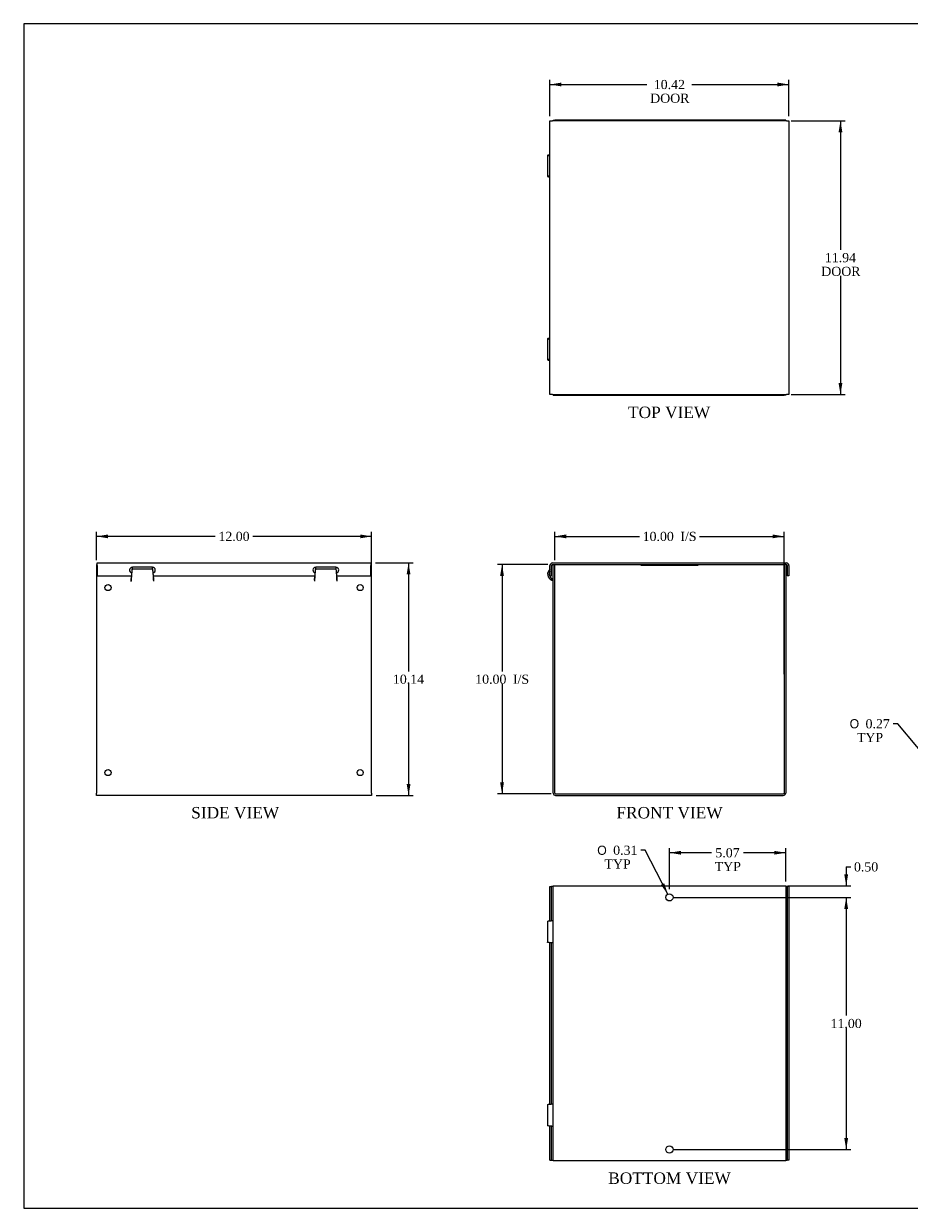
# Model space of a CAD drawing. Header units: inches. Extents: x 0.2 to 77.9, y -0.5 to 51.8.
# Tile 1 of 3: x 0.2 to 38.9, y 0.1 to 51.8. Entities that reach past the tile are written whole.
import ezdxf
from ezdxf.enums import TextEntityAlignment as Align

# ---------------------------------------------------------------- set-up
doc = ezdxf.new("R2010")
doc.units = ezdxf.units.IN
doc.header["$MEASUREMENT"] = 0
for name, color, linetype in [('COM56292-1', 7, 'Continuous'), ('COM56296-1', 7, 'Continuous'), ('Default', 7, 'Continuous'), ('QLB20316', 7, 'Continuous')]:
    doc.layers.add(name, color=color, linetype=linetype)
doc.styles.add('SEACAD_Solid_Edge_ANSI1_Symbols', font='txt')
doc.styles.add('SEACAD_Times_New_Roman', font='times.ttf')
doc.dimstyles.new('HAMMOND_(STH_-_66x44)', dxfattribs={"dimtxt": 0.4, "dimasz": 0.5, "dimexe": 0.2, "dimexo": 0.2, "dimgap": 0.1, "dimtad": 0, "dimtih": 1, "dimtoh": 1, "dimzin": 0, "dimdsep": 46, "dimtxsty": 'SEACAD_Times_New_Roman', "dimblk1": '_SE_FILLED', "dimblk2": '_SE_FILLED', "dimsah": 1, "dimcen": 0.2, "dimadec": 0, "dimazin": 0, "dimtfac": 0.8, "dimtofl": 0, "dimtmove": 0, "dimatfit": 3, "dimfxl": 1, "dimtolj": 1, "dimtzin": 0, "dimarcsym": 0})

# ---------------------------------------------------------------- blocks, each defined once
blk = doc.blocks.new('SE')
at = {"layer": 'COM56292-1', "color": 7, "linetype": 'Continuous'}
for p, q in [((23.336, 18.19), (23.336, 28.154)), ((23.336, 28.154), (23.408, 28.154)), ((23.408, 18.19), (23.408, 28.154)), ((33.408, 28.154), (33.408, 18.19)), ((33.48, 28.154), (33.408, 28.154)), ((33.48, 28.154), (33.48, 18.19)), ((23.277, 27.482), (23.301, 27.55)), ((23.277, 27.482), (23.312, 27.469)), ((23.301, 27.55), (23.336, 27.537)), ((23.312, 27.469), (23.336, 27.534)), ((23.444, 18.154), (33.372, 18.154)), ((23.444, 18.082), (33.372, 18.082))]:
    blk.add_line(p, q, dxfattribs=at)
for centre, radius, start, end in [((23.372, 27.743), 0.278, 129.3767, 250), ((23.372, 27.743), 0.206, 149.3365, 250), ((23.3, 27.435), 0.036, 0.0001, 69.9999), ((23.444, 18.19), 0.108, 180, 270), ((23.444, 18.19), 0.036, 180, 270), ((33.372, 18.19), 0.108, 270, 0), ((33.372, 18.19), 0.036, 270, 0)]:
    blk.add_arc(centre, radius, start, end, dxfattribs=at)
at = {"layer": 'COM56296-1', "color": 7, "linetype": 'Continuous'}
for p, q in [((23.196, 27.664), (23.196, 28.118)), ((23.268, 27.664), (23.268, 28.118)), ((23.304, 28.226), (33.512, 28.226)), ((23.304, 28.154), (23.336, 28.154)), ((23.408, 28.154), (33.408, 28.154)), ((33.48, 28.154), (33.512, 28.154)), ((33.548, 28.118), (33.548, 27.664)), ((33.62, 28.118), (33.62, 27.664)), ((23.196, 27.664), (23.268, 27.664)), ((33.62, 27.664), (33.548, 27.664))]:
    blk.add_line(p, q, dxfattribs=at)
for centre, radius, start, end in [((23.304, 28.118), 0.108, 90, 180), ((23.304, 28.118), 0.036, 90, 180), ((33.512, 28.118), 0.108, 0, 90), ((33.512, 28.118), 0.036, 0, 90)]:
    blk.add_arc(centre, radius, start, end, dxfattribs=at)
at = {"layer": 'QLB20316', "color": 7, "linetype": 'Continuous'}
for p, q in [((27.158, 28.154), (27.158, 28.124)), ((27.158, 28.124), (27.533, 28.124)), ((27.533, 28.124), (29.283, 28.124)), ((29.283, 28.124), (29.658, 28.124)), ((29.658, 28.154), (29.658, 28.124))]:
    blk.add_line(p, q, dxfattribs=at)
blk = doc.blocks.new('SE3')
at = {"layer": 'COM56292-1', "color": 7, "linetype": 'Continuous'}
for p, q in [((3.417, 28.154), (3.417, 18.19)), ((3.448, 28.154), (3.417, 28.154)), ((4.97, 28.039), (4.948, 27.793)), ((4.976, 27.964), (5.858, 27.964)), ((5.886, 27.793), (5.864, 28.039)), ((12.97, 28.039), (12.948, 27.793)), ((12.976, 27.964), (13.858, 27.964)), ((13.886, 27.793), (13.864, 28.039)), ((15.417, 28.154), (15.386, 28.154)), ((15.417, 18.19), (15.417, 28.154)), ((4.937, 27.664), (4.917, 27.435)), ((4.917, 27.435), (4.922, 27.435)), ((4.928, 27.537), (4.931, 27.55)), ((4.928, 27.469), (4.928, 27.537)), ((4.928, 27.469), (4.931, 27.482)), ((4.931, 27.482), (4.931, 27.55)), ((5.917, 27.435), (5.897, 27.664)), ((5.903, 27.55), (5.906, 27.537)), ((5.903, 27.482), (5.903, 27.55)), ((5.903, 27.482), (5.906, 27.469)), ((5.906, 27.469), (5.906, 27.537)), ((5.912, 27.435), (5.917, 27.435)), ((12.937, 27.664), (12.917, 27.435)), ((12.917, 27.435), (12.922, 27.435)), ((12.928, 27.537), (12.931, 27.55)), ((12.928, 27.469), (12.928, 27.537)), ((12.928, 27.469), (12.931, 27.482)), ((12.931, 27.482), (12.931, 27.55)), ((13.917, 27.435), (13.897, 27.664)), ((13.903, 27.55), (13.906, 27.537)), ((13.903, 27.482), (13.903, 27.55)), ((13.903, 27.482), (13.906, 27.469)), ((13.906, 27.469), (13.906, 27.537)), ((13.912, 27.435), (13.917, 27.435)), ((3.417, 18.082), (3.417, 18.19)), ((15.417, 18.19), (15.417, 18.082)), ((15.417, 18.082), (3.417, 18.082))]:
    blk.add_line(p, q, dxfattribs=at)
for centre in [(3.917, 27.154), (14.917, 27.154), (3.917, 19.082), (14.917, 19.082)]:
    blk.add_circle(centre, 0.133, dxfattribs=at)
for centre, radius, start, end in [((6.854, 27.376), 1.933, 175.2394, 178.2526), ((5.128, 27.417), 0.207, 165.57, 175.0713), ((3.98, 27.376), 1.933, 1.7474, 4.7606), ((5.706, 27.417), 0.207, 4.9287, 14.43), ((14.854, 27.376), 1.933, 175.2394, 178.2526), ((13.128, 27.417), 0.207, 165.57, 175.0713), ((11.98, 27.376), 1.933, 1.7474, 4.7606), ((13.706, 27.417), 0.207, 4.9287, 14.43)]:
    blk.add_arc(centre, radius, start, end, dxfattribs=at)
for points, knots in [([(4.931, 27.482), (4.933, 27.49), (4.935, 27.502), (4.938, 27.531), (4.94, 27.548), (4.944, 27.586), (4.946, 27.607), (4.95, 27.653), (4.951, 27.677), (4.955, 27.726), (4.957, 27.751), (4.961, 27.8), (4.963, 27.824), (4.966, 27.87), (4.968, 27.892), (4.972, 27.932), (4.974, 27.949), (4.976, 27.964)], [0, 0, 0, 0, 0.125, 0.125, 0.25, 0.25, 0.375, 0.375, 0.5, 0.5, 0.625, 0.625, 0.75, 0.75, 0.875, 0.875, 1, 1, 1, 1]), ([(5.858, 27.964), (5.86, 27.949), (5.862, 27.932), (5.866, 27.892), (5.868, 27.87), (5.871, 27.824), (5.873, 27.8), (5.877, 27.751), (5.879, 27.726), (5.882, 27.677), (5.884, 27.653), (5.888, 27.607), (5.89, 27.586), (5.894, 27.548), (5.895, 27.531), (5.899, 27.502), (5.901, 27.49), (5.903, 27.482)], [0, 0, 0, 0, 0.125, 0.125, 0.25, 0.25, 0.375, 0.375, 0.5, 0.5, 0.625, 0.625, 0.75, 0.75, 0.875, 0.875, 1, 1, 1, 1]), ([(12.931, 27.482), (12.933, 27.49), (12.935, 27.502), (12.938, 27.531), (12.94, 27.548), (12.944, 27.586), (12.946, 27.607), (12.95, 27.653), (12.951, 27.677), (12.955, 27.726), (12.957, 27.751), (12.961, 27.8), (12.963, 27.824), (12.966, 27.87), (12.968, 27.892), (12.972, 27.932), (12.974, 27.949), (12.976, 27.964)], [0, 0, 0, 0, 0.125, 0.125, 0.25, 0.25, 0.375, 0.375, 0.5, 0.5, 0.625, 0.625, 0.75, 0.75, 0.875, 0.875, 1, 1, 1, 1]), ([(13.858, 27.964), (13.86, 27.949), (13.862, 27.932), (13.866, 27.892), (13.868, 27.87), (13.871, 27.824), (13.873, 27.8), (13.877, 27.751), (13.879, 27.726), (13.882, 27.677), (13.884, 27.653), (13.888, 27.607), (13.89, 27.586), (13.894, 27.548), (13.895, 27.531), (13.899, 27.502), (13.901, 27.49), (13.903, 27.482)], [0, 0, 0, 0, 0.125, 0.125, 0.25, 0.25, 0.375, 0.375, 0.5, 0.5, 0.625, 0.625, 0.75, 0.75, 0.875, 0.875, 1, 1, 1, 1]), ([(4.931, 27.55), (4.933, 27.556), (4.935, 27.565), (4.938, 27.586), (4.94, 27.598), (4.944, 27.627), (4.946, 27.643), (4.95, 27.676), (4.951, 27.694), (4.954, 27.722), (4.955, 27.733), (4.956, 27.743)], [0, 0, 0, 0, 0.125, 0.125, 0.25, 0.25, 0.375, 0.375, 0.5, 0.5, 0.5706813, 0.5706813, 0.5706813, 0.5706813]), ([(5.877, 27.743), (5.878, 27.733), (5.88, 27.722), (5.882, 27.694), (5.884, 27.676), (5.888, 27.643), (5.89, 27.627), (5.894, 27.598), (5.895, 27.586), (5.899, 27.565), (5.901, 27.556), (5.903, 27.55)], [0.4293187, 0.4293187, 0.4293187, 0.4293187, 0.5, 0.5, 0.625, 0.625, 0.75, 0.75, 0.875, 0.875, 1, 1, 1, 1]), ([(12.931, 27.55), (12.933, 27.556), (12.935, 27.565), (12.938, 27.586), (12.94, 27.598), (12.944, 27.627), (12.946, 27.643), (12.95, 27.676), (12.951, 27.694), (12.954, 27.722), (12.955, 27.733), (12.956, 27.743)], [0, 0, 0, 0, 0.125, 0.125, 0.25, 0.25, 0.375, 0.375, 0.5, 0.5, 0.5706813, 0.5706813, 0.5706813, 0.5706813]), ([(13.877, 27.743), (13.878, 27.733), (13.88, 27.722), (13.882, 27.694), (13.884, 27.676), (13.888, 27.643), (13.89, 27.627), (13.894, 27.598), (13.895, 27.586), (13.899, 27.565), (13.901, 27.556), (13.903, 27.55)], [0.4293187, 0.4293187, 0.4293187, 0.4293187, 0.5, 0.5, 0.625, 0.625, 0.75, 0.75, 0.875, 0.875, 1, 1, 1, 1])]:
    blk.add_open_spline(points, degree=3, knots=knots, dxfattribs=at)
at = {"layer": 'COM56296-1', "color": 7, "linetype": 'Continuous'}
for p, q in [((3.448, 28.226), (15.386, 28.226)), ((3.448, 28.118), (3.448, 28.226)), ((3.448, 28.118), (3.448, 27.664)), ((5.854, 28.039), (4.979, 28.039)), ((13.854, 28.039), (12.979, 28.039)), ((15.386, 28.226), (15.386, 28.118)), ((15.386, 27.664), (15.386, 28.118)), ((3.448, 27.664), (4.948, 27.664)), ((5.886, 27.664), (12.948, 27.664)), ((13.886, 27.664), (15.386, 27.664))]:
    blk.add_line(p, q, dxfattribs=at)
for centre, start, end in [((4.979, 27.914), 90, 260.9962), ((5.854, 27.914), 279.0525, 90), ((12.979, 27.914), 90, 260.9962), ((13.854, 27.914), 279.0525, 90)]:
    blk.add_arc(centre, 0.125, start, end, dxfattribs=at)
blk = doc.blocks.new('SE6')
at = {"layer": 'COM56292-1', "color": 7, "linetype": 'Continuous'}
for p, q in [((23.336, 14.137), (23.444, 14.137)), ((23.336, 2.137), (23.336, 14.137)), ((23.444, 14.137), (33.372, 14.137)), ((33.372, 14.137), (33.48, 14.137)), ((33.48, 14.137), (33.48, 2.137)), ((23.094, 12.597), (23.094, 11.676)), ((23.277, 12.623), (23.312, 12.626)), ((23.312, 11.648), (23.277, 11.651)), ((23.094, 4.597), (23.094, 3.676)), ((23.277, 4.623), (23.312, 4.626)), ((23.312, 3.648), (23.277, 3.651)), ((23.444, 2.137), (23.336, 2.137)), ((33.372, 2.137), (23.444, 2.137)), ((33.48, 2.137), (33.372, 2.137))]:
    blk.add_line(p, q, dxfattribs=at)
for centre in [(28.408, 13.637), (28.408, 2.637)]:
    blk.add_circle(centre, 0.156, dxfattribs=at)
for points, knots in [([(23.094, 12.597), (23.094, 12.598), (23.095, 12.599), (23.101, 12.602), (23.108, 12.604), (23.128, 12.608), (23.141, 12.61), (23.172, 12.613), (23.191, 12.615), (23.231, 12.619), (23.253, 12.621), (23.277, 12.623)], [0.4292197, 0.4292197, 0.4292197, 0.4292197, 0.5, 0.5, 0.625, 0.625, 0.75, 0.75, 0.875, 0.875, 1, 1, 1, 1]), ([(23.312, 12.626), (23.316, 12.627), (23.319, 12.627), (23.325, 12.628), (23.327, 12.628), (23.332, 12.629), (23.333, 12.63), (23.336, 12.631), (23.336, 12.631), (23.336, 12.632)], [0, 0, 0, 0, 0.25, 0.25, 0.5, 0.5, 0.75, 0.75, 1, 1, 1, 1]), ([(23.277, 11.651), (23.253, 11.653), (23.231, 11.655), (23.191, 11.658), (23.172, 11.66), (23.141, 11.664), (23.128, 11.666), (23.108, 11.67), (23.101, 11.671), (23.095, 11.674), (23.094, 11.675), (23.094, 11.676)], [0, 0, 0, 0, 0.125, 0.125, 0.25, 0.25, 0.375, 0.375, 0.5, 0.5, 0.5707803, 0.5707803, 0.5707803, 0.5707803]), ([(23.336, 11.642), (23.336, 11.642), (23.336, 11.643), (23.333, 11.644), (23.332, 11.644), (23.327, 11.645), (23.325, 11.646), (23.319, 11.647), (23.316, 11.647), (23.312, 11.648)], [0, 0, 0, 0, 0.25, 0.25, 0.5, 0.5, 0.75, 0.75, 1, 1, 1, 1]), ([(23.094, 4.597), (23.094, 4.598), (23.095, 4.599), (23.101, 4.602), (23.108, 4.604), (23.128, 4.608), (23.141, 4.61), (23.172, 4.613), (23.191, 4.615), (23.231, 4.619), (23.253, 4.621), (23.277, 4.623)], [0.4292197, 0.4292197, 0.4292197, 0.4292197, 0.5, 0.5, 0.625, 0.625, 0.75, 0.75, 0.875, 0.875, 1, 1, 1, 1]), ([(23.312, 4.626), (23.316, 4.627), (23.319, 4.627), (23.325, 4.628), (23.327, 4.628), (23.332, 4.629), (23.333, 4.63), (23.336, 4.631), (23.336, 4.631), (23.336, 4.632)], [0, 0, 0, 0, 0.25, 0.25, 0.5, 0.5, 0.75, 0.75, 1, 1, 1, 1]), ([(23.277, 3.651), (23.253, 3.653), (23.231, 3.655), (23.191, 3.658), (23.172, 3.66), (23.141, 3.664), (23.128, 3.666), (23.108, 3.67), (23.101, 3.671), (23.095, 3.674), (23.094, 3.675), (23.094, 3.676)], [0, 0, 0, 0, 0.125, 0.125, 0.25, 0.25, 0.375, 0.375, 0.5, 0.5, 0.5707803, 0.5707803, 0.5707803, 0.5707803]), ([(23.336, 3.642), (23.336, 3.642), (23.336, 3.643), (23.333, 3.644), (23.332, 3.644), (23.327, 3.645), (23.325, 3.646), (23.319, 3.647), (23.316, 3.647), (23.312, 3.648)], [0, 0, 0, 0, 0.25, 0.25, 0.5, 0.5, 0.75, 0.75, 1, 1, 1, 1])]:
    blk.add_open_spline(points, degree=3, knots=knots, dxfattribs=at)
at = {"layer": 'COM56296-1', "color": 7, "linetype": 'Continuous'}
for p, q in [((23.196, 14.106), (23.268, 14.106)), ((23.196, 12.616), (23.196, 14.106)), ((23.268, 12.622), (23.268, 14.106)), ((23.304, 14.106), (23.268, 14.106)), ((23.304, 14.106), (23.336, 14.106)), ((33.48, 14.106), (33.512, 14.106)), ((33.548, 14.106), (33.512, 14.106)), ((33.548, 14.106), (33.548, 2.168)), ((33.62, 14.106), (33.548, 14.106)), ((33.62, 14.106), (33.62, 2.168)), ((23.196, 4.616), (23.196, 11.658)), ((23.268, 4.622), (23.268, 11.652)), ((23.196, 2.168), (23.196, 3.658)), ((23.268, 2.168), (23.268, 3.652)), ((23.196, 2.168), (23.268, 2.168)), ((23.268, 2.168), (23.304, 2.168)), ((23.336, 2.168), (23.304, 2.168)), ((33.512, 2.168), (33.48, 2.168)), ((33.512, 2.168), (33.548, 2.168)), ((33.62, 2.168), (33.548, 2.168))]:
    blk.add_line(p, q, dxfattribs=at)
blk = doc.blocks.new('SE7')
at = {"layer": 'COM56292-1', "color": 7, "linetype": 'Continuous'}
for p, q in [((23.336, 47.548), (23.408, 47.548)), ((23.336, 47.517), (23.336, 47.548)), ((23.444, 47.548), (23.408, 47.548)), ((23.408, 47.517), (23.408, 47.548)), ((33.372, 47.548), (23.444, 47.548)), ((33.408, 47.548), (33.372, 47.548)), ((33.408, 47.548), (33.408, 47.517)), ((33.48, 47.548), (33.408, 47.548)), ((33.48, 47.548), (33.48, 47.517)), ((23.094, 46.009), (23.094, 45.088)), ((23.094, 38.009), (23.094, 37.088)), ((23.336, 35.548), (23.336, 35.579)), ((23.336, 35.548), (23.408, 35.548)), ((23.408, 35.548), (23.408, 35.579)), ((23.408, 35.548), (23.444, 35.548)), ((23.444, 35.548), (33.372, 35.548)), ((33.372, 35.548), (33.408, 35.548)), ((33.408, 35.579), (33.408, 35.548)), ((33.48, 35.548), (33.408, 35.548)), ((33.48, 35.579), (33.48, 35.548))]:
    blk.add_line(p, q, dxfattribs=at)
for points, knots in [([(23.195, 46.027), (23.181, 46.026), (23.168, 46.024), (23.141, 46.021), (23.128, 46.019), (23.108, 46.016), (23.101, 46.014), (23.093, 46.01), (23.093, 46.008), (23.098, 46.004), (23.105, 46.003), (23.123, 45.999), (23.136, 45.997), (23.164, 45.994), (23.179, 45.992), (23.195, 45.99)], [0.1591307, 0.1591307, 0.1591307, 0.1591307, 0.25, 0.25, 0.375, 0.375, 0.5, 0.5, 0.625, 0.625, 0.75, 0.75, 0.875, 0.875, 0.9834387, 0.9834387, 0.9834387, 0.9834387]), ([(23.195, 46.02), (23.19, 46.019), (23.187, 46.018), (23.176, 46.016), (23.171, 46.014), (23.165, 46.01), (23.165, 46.008), (23.169, 46.004), (23.174, 46.003), (23.185, 46), (23.189, 45.999), (23.195, 45.998)], [0.3207076, 0.3207076, 0.3207076, 0.3207076, 0.375, 0.375, 0.5, 0.5, 0.625, 0.625, 0.75, 0.75, 0.820707, 0.820707, 0.820707, 0.820707]), ([(23.195, 45.106), (23.179, 45.104), (23.164, 45.103), (23.136, 45.099), (23.123, 45.098), (23.105, 45.094), (23.098, 45.092), (23.093, 45.088), (23.093, 45.086), (23.101, 45.083), (23.108, 45.081), (23.128, 45.077), (23.141, 45.075), (23.168, 45.072), (23.181, 45.071), (23.195, 45.069)], [0.0165613, 0.0165613, 0.0165613, 0.0165613, 0.125, 0.125, 0.25, 0.25, 0.375, 0.375, 0.5, 0.5, 0.625, 0.625, 0.75, 0.75, 0.8408693, 0.8408693, 0.8408693, 0.8408693]), ([(23.195, 45.099), (23.189, 45.098), (23.185, 45.097), (23.174, 45.094), (23.169, 45.092), (23.165, 45.088), (23.165, 45.086), (23.171, 45.083), (23.176, 45.081), (23.187, 45.078), (23.19, 45.077), (23.195, 45.077)], [0.179293, 0.179293, 0.179293, 0.179293, 0.25, 0.25, 0.375, 0.375, 0.5, 0.5, 0.625, 0.625, 0.6792924, 0.6792924, 0.6792924, 0.6792924]), ([(23.195, 38.027), (23.181, 38.026), (23.168, 38.024), (23.141, 38.021), (23.128, 38.019), (23.108, 38.016), (23.101, 38.014), (23.093, 38.01), (23.093, 38.008), (23.098, 38.004), (23.105, 38.003), (23.123, 37.999), (23.136, 37.997), (23.164, 37.994), (23.179, 37.992), (23.195, 37.99)], [0.1591307, 0.1591307, 0.1591307, 0.1591307, 0.25, 0.25, 0.375, 0.375, 0.5, 0.5, 0.625, 0.625, 0.75, 0.75, 0.875, 0.875, 0.9834387, 0.9834387, 0.9834387, 0.9834387]), ([(23.195, 38.02), (23.19, 38.019), (23.187, 38.018), (23.176, 38.016), (23.171, 38.014), (23.165, 38.01), (23.165, 38.008), (23.169, 38.004), (23.174, 38.003), (23.185, 38), (23.189, 37.999), (23.195, 37.998)], [0.3207076, 0.3207076, 0.3207076, 0.3207076, 0.375, 0.375, 0.5, 0.5, 0.625, 0.625, 0.75, 0.75, 0.820707, 0.820707, 0.820707, 0.820707]), ([(23.195, 37.106), (23.179, 37.104), (23.164, 37.103), (23.136, 37.099), (23.123, 37.098), (23.105, 37.094), (23.098, 37.092), (23.093, 37.088), (23.093, 37.086), (23.101, 37.083), (23.108, 37.081), (23.128, 37.077), (23.141, 37.075), (23.168, 37.072), (23.181, 37.071), (23.195, 37.069)], [0.0165613, 0.0165613, 0.0165613, 0.0165613, 0.125, 0.125, 0.25, 0.25, 0.375, 0.375, 0.5, 0.5, 0.625, 0.625, 0.75, 0.75, 0.8408693, 0.8408693, 0.8408693, 0.8408693]), ([(23.195, 37.099), (23.189, 37.098), (23.185, 37.097), (23.174, 37.094), (23.169, 37.092), (23.165, 37.088), (23.165, 37.086), (23.171, 37.083), (23.176, 37.081), (23.187, 37.078), (23.19, 37.077), (23.195, 37.077)], [0.179293, 0.179293, 0.179293, 0.179293, 0.25, 0.25, 0.375, 0.375, 0.5, 0.5, 0.625, 0.625, 0.6792924, 0.6792924, 0.6792924, 0.6792924])]:
    blk.add_open_spline(points, degree=3, knots=knots, dxfattribs=at)
at = {"layer": 'COM56296-1', "color": 7, "linetype": 'Continuous'}
for p, q in [((23.196, 47.517), (23.304, 47.517)), ((23.196, 35.579), (23.196, 47.517)), ((33.512, 47.517), (23.304, 47.517)), ((33.512, 47.517), (33.62, 47.517)), ((33.62, 47.517), (33.62, 35.579)), ((23.304, 35.579), (23.196, 35.579)), ((23.304, 35.579), (33.512, 35.579)), ((33.62, 35.579), (33.512, 35.579))]:
    blk.add_line(p, q, dxfattribs=at)
blk = doc.blocks.new('DMBLK1105')
at = {"layer": 'Default', "linetype": 'Continuous', "transparency": 16777216}
for points in [[(23.908, 29.469), (23.408, 29.386), (23.908, 29.302)], [(32.908, 29.469), (32.908, 29.302), (33.408, 29.386)]]:
    blk.add_hatch(color=7, dxfattribs=at).paths.add_polyline_path(points)
at = {"layer": 'Default', "color": 7, "linetype": 'Continuous', "transparency": 16777216}
for p, q in [((23.408, 28.354), (23.408, 29.586)), ((33.408, 23.372), (33.408, 29.586)), ((23.408, 29.386), (27.1, 29.386)), ((29.717, 29.386), (33.408, 29.386))]:
    blk.add_line(p, q, dxfattribs=at)
at = {"layer": 'Default', "color": 7, "linetype": 'Continuous', "transparency": 16777216, "style": 'SEACAD_Times_New_Roman'}
for s, p in [('10.00', (27.24, 29.586)), ('I/S', (28.885, 29.586))]:
    blk.add_text(s, height=0.4, dxfattribs=at).set_placement(p, align=Align.TOP_LEFT)
blk = doc.blocks.new('_SE_FILLED')
at = {"color": 0}
blk.add_line((0, 0), (-1, 0), dxfattribs=at)
blk.add_solid([(0, 0), (-1, -0.1665), (-1, 0.1665), (0, 0)], dxfattribs=at)
blk = doc.blocks.new('DMBLK1106')
at = {"layer": 'Default', "linetype": 'Continuous', "transparency": 16777216}
for points in [[(21.021, 27.654), (21.188, 27.654), (21.105, 28.154)], [(21.021, 18.654), (21.105, 18.154), (21.188, 18.654)]]:
    blk.add_hatch(color=7, dxfattribs=at).paths.add_polyline_path(points)
at = {"layer": 'Default', "color": 7, "linetype": 'Continuous', "transparency": 16777216}
for p, q in [((23.104, 28.154), (20.905, 28.154)), ((21.105, 28.154), (21.105, 23.494)), ((21.105, 22.954), (21.105, 18.154)), ((23.244, 18.154), (20.905, 18.154))]:
    blk.add_line(p, q, dxfattribs=at)
at = {"layer": 'Default', "color": 7, "linetype": 'Continuous', "transparency": 16777216, "style": 'SEACAD_Times_New_Roman'}
for s, p in [('10.00', (19.936, 23.354)), ('I/S', (21.581, 23.354))]:
    blk.add_text(s, height=0.4, dxfattribs=at).set_placement(p, align=Align.TOP_LEFT)
blk = doc.blocks.new('DMBLK1107')
at = {"layer": 'Default', "linetype": 'Continuous', "transparency": 16777216}
for points in [[(3.917, 29.469), (3.417, 29.386), (3.917, 29.302)], [(14.917, 29.469), (14.917, 29.302), (15.417, 29.386)]]:
    blk.add_hatch(color=7, dxfattribs=at).paths.add_polyline_path(points)
at = {"layer": 'Default', "color": 7, "linetype": 'Continuous', "transparency": 16777216}
for p, q in [((3.417, 28.354), (3.417, 29.586)), ((15.417, 23.372), (15.417, 29.586)), ((8.594, 29.386), (3.417, 29.386)), ((15.417, 29.386), (10.239, 29.386))]:
    blk.add_line(p, q, dxfattribs=at)
at = {"layer": 'Default', "color": 7, "linetype": 'Continuous', "transparency": 16777216, "style": 'SEACAD_Times_New_Roman'}
blk.add_text('12.00', height=0.4, dxfattribs=at).set_placement((8.734, 29.586), align=Align.TOP_LEFT)
blk = doc.blocks.new('DMBLK1108')
at = {"layer": 'Default', "linetype": 'Continuous', "transparency": 16777216}
for points in [[(17.111, 27.726), (17.028, 28.226), (16.945, 27.726)], [(17.111, 18.582), (16.945, 18.582), (17.028, 18.082)]]:
    blk.add_hatch(color=7, dxfattribs=at).paths.add_polyline_path(points)
at = {"layer": 'Default', "color": 7, "linetype": 'Continuous', "transparency": 16777216}
for p, q in [((15.586, 28.226), (17.228, 28.226)), ((17.028, 28.226), (17.028, 23.494)), ((17.028, 22.954), (17.028, 18.082)), ((15.617, 18.082), (17.228, 18.082))]:
    blk.add_line(p, q, dxfattribs=at)
at = {"layer": 'Default', "color": 7, "linetype": 'Continuous', "transparency": 16777216, "style": 'SEACAD_Times_New_Roman'}
blk.add_text('10.14', height=0.4, dxfattribs=at).set_placement((16.345, 23.354), align=Align.TOP_LEFT)
blk = doc.blocks.new('DMBLK1109')
at = {"layer": 'Default', "linetype": 'Continuous', "transparency": 16777216}
for points in [[(23.696, 49.183), (23.196, 49.1), (23.696, 49.016)], [(33.12, 49.183), (33.12, 49.016), (33.62, 49.1)]]:
    blk.add_hatch(color=7, dxfattribs=at).paths.add_polyline_path(points)
at = {"layer": 'Default', "color": 7, "linetype": 'Continuous', "transparency": 16777216}
for p, q in [((23.196, 47.717), (23.196, 49.3)), ((23.196, 49.1), (27.429, 49.1)), ((29.387, 49.1), (33.62, 49.1)), ((33.62, 47.717), (33.62, 49.3))]:
    blk.add_line(p, q, dxfattribs=at)
at = {"layer": 'Default', "color": 7, "linetype": 'Continuous', "transparency": 16777216, "style": 'SEACAD_Times_New_Roman'}
for s, p in [('10.42', (27.726, 49.3)), ('DOOR', (27.569, 48.7))]:
    blk.add_text(s, height=0.4, dxfattribs=at).set_placement(p, align=Align.TOP_LEFT)
blk = doc.blocks.new('DMBLK1110')
at = {"layer": 'Default', "linetype": 'Continuous', "transparency": 16777216}
for points in [[(35.954, 47.017), (35.87, 47.517), (35.787, 47.017)], [(35.954, 36.079), (35.787, 36.079), (35.87, 35.579)]]:
    blk.add_hatch(color=7, dxfattribs=at).paths.add_polyline_path(points)
at = {"layer": 'Default', "color": 7, "linetype": 'Continuous', "transparency": 16777216}
for p, q in [((33.712, 47.517), (36.07, 47.517)), ((35.87, 47.517), (35.87, 41.888)), ((35.87, 40.748), (35.87, 35.579)), ((33.712, 35.579), (36.07, 35.579))]:
    blk.add_line(p, q, dxfattribs=at)
at = {"layer": 'Default', "color": 7, "linetype": 'Continuous', "transparency": 16777216, "style": 'SEACAD_Times_New_Roman'}
for s, p in [('11.94', (35.188, 41.748)), ('DOOR', (35.032, 41.148))]:
    blk.add_text(s, height=0.4, dxfattribs=at).set_placement(p, align=Align.TOP_LEFT)
blk = doc.blocks.new('DMBLK1116')
at = {"layer": 'Default', "linetype": 'Continuous', "transparency": 16777216}
for points in [[(36.203, 14.637), (36.036, 14.637), (36.119, 14.137)], [(36.203, 13.137), (36.119, 13.637), (36.036, 13.137)]]:
    blk.add_hatch(color=7, dxfattribs=at).paths.add_polyline_path(points)
at = {"layer": 'Default', "color": 7, "linetype": 'Continuous', "transparency": 16777216}
for p, q in [((36.119, 14.968), (36.319, 14.968)), ((36.119, 14.968), (36.119, 14.137)), ((33.572, 14.137), (36.319, 14.137)), ((28.608, 13.637), (36.319, 13.637)), ((36.119, 13.637), (36.119, 12.637))]:
    blk.add_line(p, q, dxfattribs=at)
at = {"layer": 'Default', "color": 7, "linetype": 'Continuous', "transparency": 16777216, "style": 'SEACAD_Times_New_Roman'}
blk.add_text('0.50', height=0.4, dxfattribs=at).set_placement((36.459, 15.168), align=Align.TOP_LEFT)
blk = doc.blocks.new('DMBLK1117')
at = {"layer": 'Default', "linetype": 'Continuous', "transparency": 16777216}
for points in [[(36.203, 13.137), (36.119, 13.637), (36.036, 13.137)], [(36.203, 3.137), (36.036, 3.137), (36.119, 2.637)]]:
    blk.add_hatch(color=7, dxfattribs=at).paths.add_polyline_path(points)
at = {"layer": 'Default', "color": 7, "linetype": 'Continuous', "transparency": 16777216}
for p, q in [((28.608, 13.637), (36.319, 13.637)), ((36.119, 13.637), (36.119, 8.477)), ((36.119, 7.937), (36.119, 2.637)), ((28.608, 2.637), (36.319, 2.637))]:
    blk.add_line(p, q, dxfattribs=at)
at = {"layer": 'Default', "color": 7, "linetype": 'Continuous', "transparency": 16777216, "style": 'SEACAD_Times_New_Roman'}
blk.add_text('11.00', height=0.4, dxfattribs=at).set_placement((35.437, 8.337), align=Align.TOP_LEFT)
blk = doc.blocks.new('DMBLK1118')
at = {"layer": 'Default', "linetype": 'Continuous', "transparency": 16777216}
for points in [[(28.908, 15.667), (28.408, 15.584), (28.908, 15.501)], [(32.98, 15.667), (32.98, 15.501), (33.48, 15.584)]]:
    blk.add_hatch(color=7, dxfattribs=at).paths.add_polyline_path(points)
at = {"layer": 'Default', "color": 7, "linetype": 'Continuous', "transparency": 16777216}
for p, q in [((28.408, 13.993), (28.408, 15.784)), ((30.245, 15.584), (28.408, 15.584)), ((33.48, 15.584), (31.643, 15.584)), ((33.48, 14.337), (33.48, 15.784))]:
    blk.add_line(p, q, dxfattribs=at)
at = {"layer": 'Default', "color": 7, "linetype": 'Continuous', "transparency": 16777216, "style": 'SEACAD_Times_New_Roman'}
for s, p in [('5.07', (30.413, 15.784)), ('TYP', (30.385, 15.184))]:
    blk.add_text(s, height=0.4, dxfattribs=at).set_placement(p, align=Align.TOP_LEFT)
blk = doc.blocks.new('DMBLK1119')
at = {"layer": 'Default', "linetype": 'Continuous', "transparency": 16777216}
blk.add_hatch(color=7, dxfattribs=at).paths.add_polyline_path([(28.035, 14.183), (28.337, 13.776), (28.183, 14.259)])
at = {"layer": 'Default', "color": 7, "linetype": 'Continuous', "transparency": 16777216}
for p, q in [((27.355, 15.693), (27.155, 15.693)), ((28.337, 13.776), (27.355, 15.693))]:
    blk.add_line(p, q, dxfattribs=at)
for s, style, p in [('O', 'SEACAD_Solid_Edge_ANSI1_Symbols', (25.258, 15.893)), ('0.31', 'SEACAD_Times_New_Roman', (25.954, 15.893)), ('TYP', 'SEACAD_Times_New_Roman', (25.577, 15.293))]:
    blk.add_text(s, height=0.4, dxfattribs=dict(at, style=style)).set_placement(p, align=Align.TOP_LEFT)
blk = doc.blocks.new('DMBLK1121')
at = {"layer": 'Default', "linetype": 'Continuous', "transparency": 16777216}
blk.add_hatch(color=7, dxfattribs=at).paths.add_polyline_path([(39.679, 19.514), (40.064, 19.184), (39.807, 19.621)])
at = {"layer": 'Default', "color": 7, "linetype": 'Continuous', "transparency": 16777216}
for p, q in [((38.367, 21.212), (38.167, 21.212)), ((40.064, 19.184), (38.367, 21.212))]:
    blk.add_line(p, q, dxfattribs=at)
for s, style, p in [('O', 'SEACAD_Solid_Edge_ANSI1_Symbols', (36.269, 21.412)), ('0.27', 'SEACAD_Times_New_Roman', (36.965, 21.412)), ('TYP', 'SEACAD_Times_New_Roman', (36.589, 20.812))]:
    blk.add_text(s, height=0.4, dxfattribs=dict(at, style=style)).set_placement(p, align=Align.TOP_LEFT)
blk = doc.blocks.new('BORDER')
at = {"layer": 'Default', "color": 7, "linetype": 'Continuous'}
for p, q in [((0, 27.86), (-41.86, 27.86)), ((-41.86, 27.86), (-41.86, 0)), ((-41.86, 0), (0, 0))]:
    blk.add_line(p, q, dxfattribs=at)

msp = doc.modelspace()

# ---------------------------------------------------------------- block references
at = {"layer": 'Default', "color": 7, "xscale": 1.855, "yscale": 1.855, "zscale": 1.855}
msp.add_blockref('BORDER', (77.888, 0.072), dxfattribs=at)
at = {"layer": 'Default'}
for name in ['SE7', 'SE3', 'SE', 'SE6']:
    msp.add_blockref(name, (0, 0), dxfattribs=at)

# ---------------------------------------------------------------- texts
at = {"layer": 'Default', "color": 7, "linetype": 'Continuous', "style": 'SEACAD_Times_New_Roman'}
for s, p in [('TOP VIEW', (26.603, 35.048)), ('SIDE VIEW', (7.545, 17.582)), ('FRONT VIEW', (26.094, 17.582)), ('BOTTOM VIEW', (25.738, 1.637))]:
    msp.add_text(s, height=0.5, dxfattribs=at).set_placement(p, align=Align.TOP_LEFT)

# ---------------------------------------------------------------- dimensions: what is measured, and where the dimension line sits
at = {"layer": 'Default', "color": 7, "linetype": 'Continuous'}
for base, p1, p2, angle, text, picture, middle, dimtype in [((23.196, 49.1), (23.196, 47.517), (33.62, 47.517), 0, '\\A1;<>\\PDOOR', 'DMBLK1109', (28.408, 49.1), 161), ((35.87, 47.517), (33.512, 47.517), (33.512, 35.579), 270, '\\A1;<>\\PDOOR', 'DMBLK1110', (35.87, 41.548), 161), ((17.028, 28.226), (15.386, 28.226), (15.417, 18.082), 270.1765, '\\A1;<>', 'DMBLK1108', (17.028, 23.154), 161), ((21.105, 18.154), (23.304, 28.154), (23.444, 18.154), 90, '\\A1;<> I/S', 'DMBLK1106', (21.105, 23.154), 160), ((36.119, 13.637), (28.408, 13.637), (28.408, 2.637), 270, '\\A1;<>', 'DMBLK1117', (36.119, 8.137), 161)]:
    dim = msp.add_linear_dim(base=base, p1=p1, p2=p2, angle=angle, text=text, dimstyle='HAMMOND_(STH_-_66x44)', dxfattribs=at)
    dim.commit()
    dim.dimension.update_dxf_attribs({"geometry": picture, "text_midpoint": middle, "dimtype": dimtype})
for base, p1, p2, text, picture, middle in [((3.417, 29.386), (15.417, 23.172), (3.417, 28.154), '\\A1;<>', 'DMBLK1107', (9.417, 29.386)), ((33.408, 29.386), (23.408, 18.19), (33.408, 23.172), '\\A1;<> I/S', 'DMBLK1105', (28.408, 29.386)), ((28.408, 15.584), (33.48, 14.137), (28.408, 13.793), '\\A1;<>\\PTYP', 'DMBLK1118', (30.944, 15.584))]:
    dim = msp.add_linear_dim(base=base, p1=p1, p2=p2, text=text, dimstyle='HAMMOND_(STH_-_66x44)', dxfattribs=at)
    dim.commit()
    dim.dimension.update_dxf_attribs({"geometry": picture, "text_midpoint": middle, "dimtype": 160})
for p1, p2, picture, middle in [((40.235, 18.98), (40.064, 19.184), 'DMBLK1121', (38.167, 21.212)), ((28.479, 13.498), (28.337, 13.776), 'DMBLK1119', (27.155, 15.693))]:
    dim = msp.add_diameter_dim_2p(p1=p1, p2=p2, text='\\A1;<>\\PTYP', dimstyle='HAMMOND_(STH_-_66x44)', dxfattribs=at)
    dim.commit()
    dim.dimension.update_dxf_attribs({"geometry": picture, "text_midpoint": middle, "dimtype": 163})
dim = msp.add_linear_dim(base=(36.119, 13.637), p1=(23.444, 14.137), p2=(28.408, 13.637), angle=90, text='\\A1;<>', dimstyle='HAMMOND_(STH_-_66x44)', override={"dimtmove": 1}, dxfattribs=at)
dim.commit()
dim.dimension.update_dxf_attribs({"geometry": 'DMBLK1116', "text_midpoint": (36.319, 14.968), "dimtype": 160})

doc.saveas('drawing.dxf')
